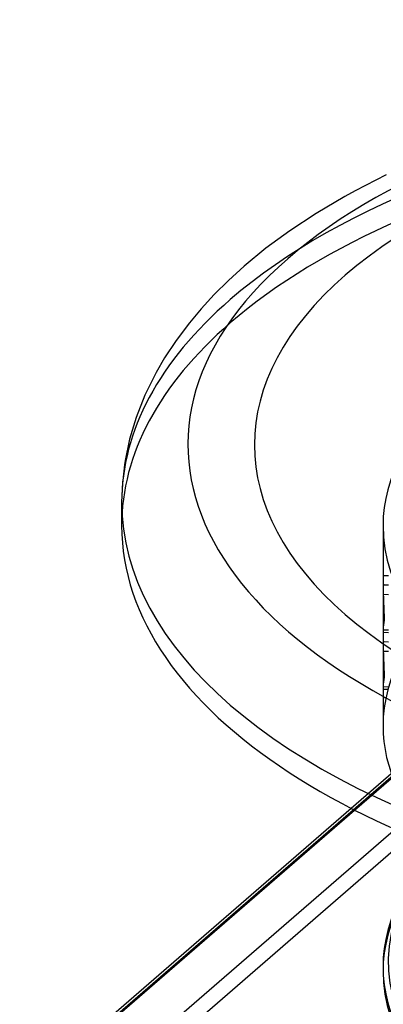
# Model space of a CAD drawing. Header units: millimetres. Extents: x -428 to 428, y -369 to 324.
# Tile 2 of 11: x -428 to -257, y -137 to 324. Entities that reach past the tile are written whole.
import ezdxf

# ---------------------------------------------------------------- set-up
doc = ezdxf.new("R2010")
doc.units = ezdxf.units.MM
doc.layers.add('HIDDEN', color=7, linetype='Continuous')
doc.layers.add('THICK', color=7, linetype='Continuous')

msp = doc.modelspace()

# ---------------------------------------------------------------- linework, layer by layer
at = {"layer": 'HIDDEN'}
for p, q in [((-272.5, -45.39), (-116.74, 89.51)), ((-270.84, -46.23), (-113.47, 90.06)), ((-427.8, -181.49), (-117.8, 86.98)), ((-257.5, 87.04), (-257.5, 66.16)), ((-427.8, -207.47), (-117.8, 61)), ((-257.5, 63.08), (-257.5, 57.48)), ((-257.49, 63.73), (-254.99, 63.68)), ((-423.47, -213.05), (-113.47, 55.42)), ((-257.45, 59.31), (-254.95, 59.26)), ((-257.4, 54.87), (-254.9, 54.82)), ((-257.5, 45.09), (-257.5, 39.51)), ((-257.49, 37.08), (-254.99, 37.03)), ((-257.45, 38.26), (-254.95, 38.21)), ((-257.5, 36.43), (-257.5, 30.84)), ((-257.45, 32.67), (-254.95, 32.62)), ((-257.4, 28.22), (-254.9, 28.17)), ((-257.5, 18.45), (-257.5, 12.87)), ((-257.5, 9.79), (-257.5, -6.75)), ((-257.49, 10.44), (-254.99, 10.39)), ((-257.45, 11.62), (-254.95, 11.57))]:
    msp.add_line(p, q, dxfattribs=at)
for centre, major_axis, ratio, start_param, end_param in [((0, 97.98), (380, 0), 0.5, 1.047198, 2.617994), ((0, 87.04), (380, 0), 0.5, 0, 2.617994), ((0, 97.98), (380, 0), 0.5, 2.617994, 3.141593), ((0, 87.04), (380, 0), 0.5, 2.617994, 3.141593), ((0, 87.04), (-257.5, 0), 0.5, -0.523599, -0.000001), ((0, 87.04), (-257.5, 0), 0.5, -0.000001, 2.617994), ((0, 75.14), (-14.14, -351.53), 0.7314, -1.55612, -1.515845), ((0, 75.14), (-14.14, -351.53), 0.7314, -1.515845, -1.508909), ((0, 54.1), (-257.47, 10.36), 0.364811, 0.007743, 0.014678), ((0, 54.1), (-257.47, 10.36), 0.364811, 0.014678, 0.054953), ((0, 48.5), (-257.47, 10.36), 0.364811, -0.004823, 0.014677), ((0, -6.75), (-257.5, 0), 0.5, -0.523599, -0.000001), ((0, 48.5), (-257.47, 10.36), 0.364811, 0.014677, 0.042405), ((0, 75.14), (-14.14, -351.53), 0.7314, -1.496343, -1.448981), ((0, 54.1), (-14.14, -351.53), 0.7314, -1.543571, -1.515844), ((0, 48.5), (-14.14, -351.53), 0.7314, -1.55612, -1.515845), ((0, 54.1), (-14.14, -351.53), 0.7314, -1.515844, -1.496343), ((0, 27.45), (-257.47, 10.36), 0.364811, -0.052186, -0.004823), ((0, 48.5), (-14.14, -351.53), 0.7314, -1.515845, -1.508909), ((0, 27.45), (-257.47, 10.36), 0.364811, 0.007743, 0.014678), ((0, 27.45), (-257.47, 10.36), 0.364811, 0.014678, 0.054953), ((0, 21.85), (-257.47, 10.36), 0.364811, -0.004823, 0.014677), ((0, 48.5), (-14.14, -351.53), 0.7314, -1.496343, -1.448981), ((0, 21.85), (-257.47, 10.36), 0.364811, 0.014677, 0.042405), ((0, 27.45), (-14.14, -351.53), 0.7314, -1.543571, -1.515844), ((0, 21.85), (-14.14, -351.53), 0.7314, -1.55612, -1.515845), ((0, 27.45), (-14.14, -351.53), 0.7314, -1.515844, -1.496343), ((0, 0.81), (-257.47, 10.36), 0.364811, -0.052186, -0.004823), ((0, 21.85), (-14.14, -351.53), 0.7314, -1.515845, -1.508909), ((0, 0.81), (-257.47, 10.36), 0.364811, 0.007743, 0.014678), ((0, 0.81), (-257.47, 10.36), 0.364811, 0.014678, 0.054953), ((0, -6.75), (-257.5, 0), 0.5, -0.000001, 0.460229), ((0, -119.51), (257.5, 0), 0.5, 2.617994, 3.141593), ((0, -121.68), (-257.5, 0), 0.5, -0.523599, -0.000001)]:
    msp.add_ellipse(centre, major_axis=major_axis, ratio=ratio, start_param=start_param, end_param=end_param, dxfattribs=at)
at = {"layer": 'THICK'}
for p, q in [((-256, 251.42), (-270.51, 244.01)), ((-275.33, 241.37), (-288.81, 233.4)), ((-270.51, 244.01), (-275.33, 241.37)), ((-288.81, 233.4), (-301.16, 225.26)), ((-301.16, 225.26), (-312.39, 217.01)), ((-312.39, 217.01), (-322.52, 208.71)), ((-322.52, 208.71), (-329.92, 202.01)), ((-329.92, 202.01), (-336.65, 195.35)), ((-336.65, 195.35), (-342.76, 188.71)), ((-342.76, 188.71), (-348.28, 182.13)), ((-348.28, 182.13), (-354.49, 173.88)), ((-354.49, 173.88), (-359.87, 165.73)), ((-359.87, 165.73), (-363.84, 158.89)), ((-363.84, 158.89), (-369.12, 148.2)), ((-369.12, 148.2), (-373.26, 137.67)), ((-373.26, 137.67), (-376.27, 127.57)), ((-376.27, 127.57), (-378.37, 117.57)), ((-378.68, 115.62), (-379.67, 106.79)), ((-378.37, 117.57), (-378.68, 115.62)), ((-379.67, 106.79), (-380, 97.98)), ((-380, 97.98), (-380, 87.04)), ((-426.74, -178.96), (-272.5, -45.39)), ((-423.47, -178.41), (-270.84, -46.23)), ((-257.29, -114.21), (-257.5, -119.51)), ((-257.5, -119.51), (-257.5, -121.68))]:
    msp.add_line(p, q, dxfattribs=at)
for centre, major_axis, start_param, end_param in [((0, 124.91), (348.9, 0), 1.047198, 4.18879), ((0, 124.91), (317.8, 0), -0.523599, 2.617994), ((0, 124.91), (317.8, 0), 2.617994, 5.759587), ((0, 97.98), (380, 0), 3.141593, 4.18879), ((0, 87.04), (380, 0), -3.141592, -0.523599), ((0, -117.35), (255, 0), 2.707324, 4.18879), ((0, -119.51), (257.5, 0), 3.141593, 4.18879), ((0, -121.68), (-257.5, 0), -0.000001, 2.617994)]:
    msp.add_ellipse(centre, major_axis=major_axis, ratio=0.5, start_param=start_param, end_param=end_param, dxfattribs=at)

doc.saveas('drawing.dxf')
